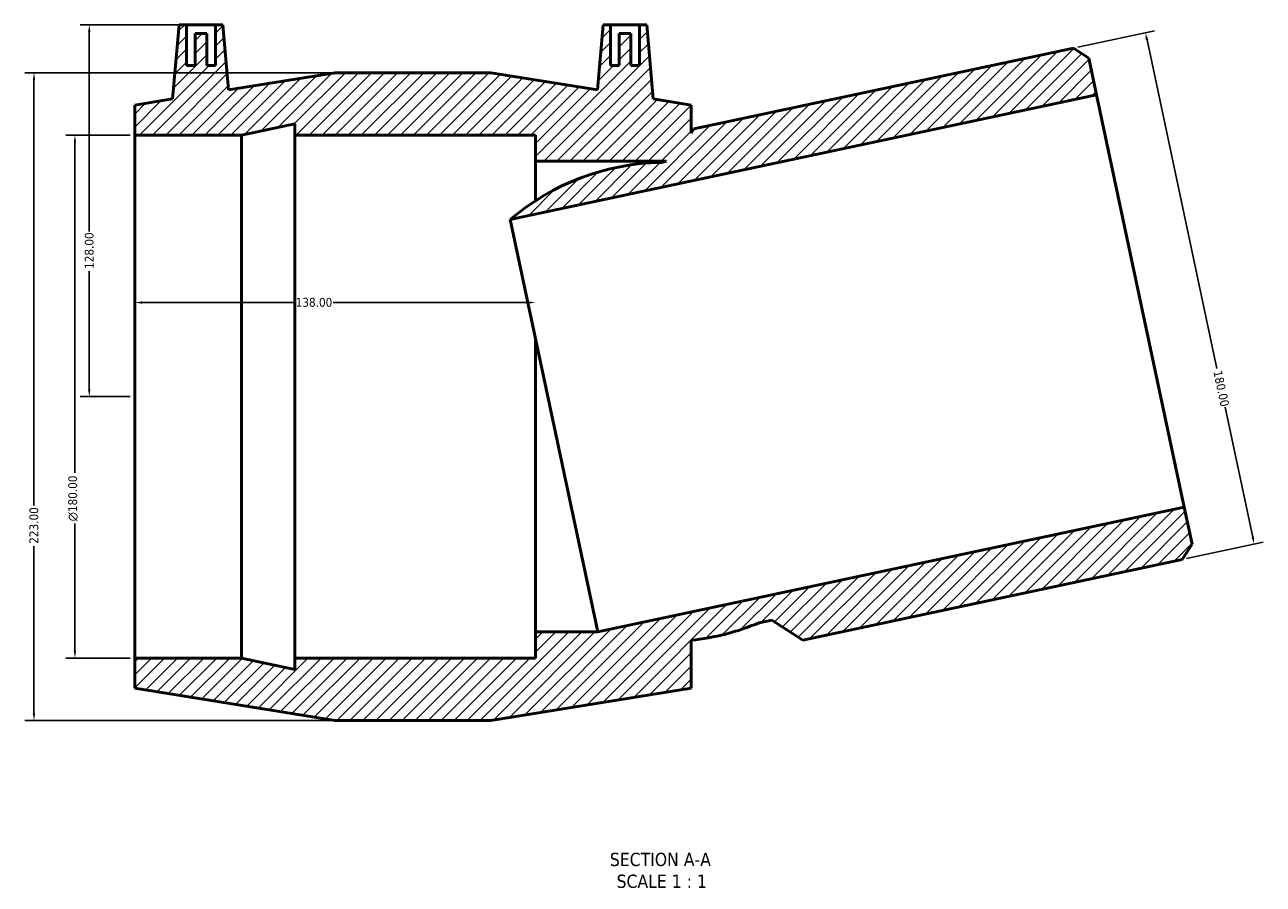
# Model space of a CAD drawing. Header units: millimetres. Extents: x -106 to 1471, y -612 to 1195.
# Tile 2 of 5: x 311 to 737, y -612 to -316. Entities that reach past the tile are written whole.
import ezdxf

# ---------------------------------------------------------------- set-up
doc = ezdxf.new("R2010")
doc.units = ezdxf.units.MM
for name, color, linetype, lineweight in [('Dimension (ANSI)', 7, 'Continuous', 25), ('Hatch (ANSI)', 7, 'Continuous', 18), ('Symbol (ANSI)', 7, 'Continuous', 25), ('Visible (ANSI)', 7, 'Continuous', 50)]:
    doc.layers.add(name, color=color, linetype=linetype, lineweight=lineweight)
doc.styles.add('Label Text (ANSI)', font='tahoma.ttf')
doc.styles.add('Note Text (ANSI)', font='tahoma.ttf')
doc.dimstyles.new('Default - mm (ANSI)', dxfattribs={"dimtxt": 3.048, "dimasz": 2.5, "dimexe": 3.175, "dimexo": 1.6002, "dimgap": 0.8, "dimtad": 0, "dimtoh": 1, "dimrnd": 1e-08, "dimzin": 4, "dimdsep": 46, "dimtxsty": 'Note Text (ANSI)', "dimcen": 0.09, "dimdle": 10, "dimclrd": 256, "dimclre": 256, "dimclrt": 230, "dimadec": 1, "dimazin": 1, "dimtfac": 1, "dimtofl": 0, "dimtmove": 0, "dimatfit": 3, "dimfxl": 1, "dimtolj": 1, "dimtzin": 4, "dimlwd": -1, "dimlwe": -1, "dimarcsym": 0})

# ---------------------------------------------------------------- blocks, each defined once
blk = doc.blocks.new('*D7')
at = {"layer": 'Defpoints', "color": 0, "transparency": 16777216}
for p in [(348.85, -354.4), (328.27, -534.4), (348.85, -534.4)]:
    blk.add_point(p, dxfattribs=at)
at = {"layer": 'Dimension (ANSI)', "transparency": 16777216}
for p, q in [((347.25, -354.4), (325.1, -354.4)), ((328.27, -356.9), (328.27, -470.68)), ((328.27, -531.9), (328.27, -488.12)), ((347.25, -534.4), (325.1, -534.4))]:
    blk.add_line(p, q, dxfattribs=at)
for points in [[(327.86, -356.9), (328.69, -356.9), (328.27, -354.4)], [(327.86, -531.9), (328.69, -531.9), (328.27, -534.4)]]:
    blk.add_solid(points, dxfattribs=at)
at = {"layer": 'Dimension (ANSI)', "color": 230, "true_color": 0xff0080, "transparency": 16777216, "insert": (325.98, -487.32), "char_height": 3.048, "attachment_point": 1, "rotation": 90, "style": 'Note Text (ANSI)'}
blk.add_mtext('\\A1;\\fAIGDT|b0|i0;\\H3.0480;\\ln\\fTahoma|b0|i0;\\H3.0480;180.00', dxfattribs=at)
blk = doc.blocks.new('*D8')
at = {"layer": 'Defpoints', "color": 0, "transparency": 16777216}
for p in [(417.85, -332.9), (314.18, -555.9), (417.85, -555.9)]:
    blk.add_point(p, dxfattribs=at)
at = {"layer": 'Dimension (ANSI)', "transparency": 16777216}
for p, q in [((416.25, -332.9), (311, -332.9)), ((314.18, -335.4), (314.18, -481.94)), ((314.18, -553.4), (314.18, -495.86)), ((416.25, -555.9), (311, -555.9))]:
    blk.add_line(p, q, dxfattribs=at)
for points in [[(313.76, -335.4), (314.59, -335.4), (314.18, -332.9)], [(313.76, -553.4), (314.59, -553.4), (314.18, -555.9)]]:
    blk.add_solid(points, dxfattribs=at)
at = {"layer": 'Dimension (ANSI)', "color": 230, "true_color": 0xff0080, "transparency": 16777216, "insert": (312.59, -495.06), "char_height": 3.048, "attachment_point": 1, "rotation": 90, "style": 'Note Text (ANSI)'}
blk.add_mtext('\\A1;223.00', dxfattribs=at)
blk = doc.blocks.new('*D9')
at = {"layer": 'Defpoints', "color": 0, "transparency": 16777216}
for p in [(486.85, -412.02), (348.85, -444.4), (486.85, -444.4)]:
    blk.add_point(p, dxfattribs=at)
at = {"layer": 'Dimension (ANSI)', "transparency": 16777216}
for p, q in [((351.35, -412.02), (403.51, -412.02)), ((484.35, -412.02), (417.19, -412.02))]:
    blk.add_line(p, q, dxfattribs=at)
for points in [[(351.35, -411.6), (351.35, -412.43), (348.85, -412.02)], [(484.35, -411.6), (484.35, -412.43), (486.85, -412.02)]]:
    blk.add_solid(points, dxfattribs=at)
at = {"layer": 'Dimension (ANSI)', "color": 230, "true_color": 0xff0080, "transparency": 16777216, "insert": (404.31, -410.42), "char_height": 3.048, "attachment_point": 1, "style": 'Note Text (ANSI)'}
blk.add_mtext('\\A1;138.00', dxfattribs=at)
blk = doc.blocks.new('*D10')
at = {"layer": 'Defpoints', "color": 0, "transparency": 16777216}
for p in [(672.06, -324.42), (734.34, -495.2), (709.48, -500.48)]:
    blk.add_point(p, dxfattribs=at)
at = {"layer": 'Dimension (ANSI)', "transparency": 16777216}
for p, q in [((673.62, -324.09), (700.02, -318.47)), ((697.44, -321.58), (721.48, -434.71)), ((733.82, -492.76), (724.33, -448.09)), ((711.05, -500.15), (737.45, -494.54))]:
    blk.add_line(p, q, dxfattribs=at)
for points in [[(697.84, -321.49), (697.03, -321.67), (696.92, -319.13)], [(734.23, -492.67), (733.41, -492.84), (734.34, -495.2)]]:
    blk.add_solid(points, dxfattribs=at)
at = {"layer": 'Dimension (ANSI)', "color": 230, "true_color": 0xff0080, "transparency": 16777216, "insert": (723.21, -435.16), "char_height": 3.048, "attachment_point": 1, "rotation": 282, "style": 'Note Text (ANSI)'}
blk.add_mtext('\\A1;180.00', dxfattribs=at)
blk = doc.blocks.new('*D11')
at = {"layer": 'Defpoints', "color": 0, "transparency": 16777216}
for p in [(366.66, -316.4), (333.22, -444.4), (348.85, -444.4)]:
    blk.add_point(p, dxfattribs=at)
at = {"layer": 'Dimension (ANSI)', "transparency": 16777216}
for p, q in [((365.06, -316.4), (330.05, -316.4)), ((333.22, -318.9), (333.22, -387.56)), ((333.22, -441.9), (333.22, -401.24)), ((347.25, -444.4), (330.05, -444.4))]:
    blk.add_line(p, q, dxfattribs=at)
for points in [[(332.8, -318.9), (333.64, -318.9), (333.22, -316.4)], [(332.8, -441.9), (333.64, -441.9), (333.22, -444.4)]]:
    blk.add_solid(points, dxfattribs=at)
at = {"layer": 'Dimension (ANSI)', "color": 230, "true_color": 0xff0080, "transparency": 16777216, "insert": (331.63, -400.44), "char_height": 3.048, "attachment_point": 1, "rotation": 90, "style": 'Note Text (ANSI)'}
blk.add_mtext('\\A1;128.00', dxfattribs=at)

msp = doc.modelspace()

# ---------------------------------------------------------------- hatches: boundary and pattern name
at = {"layer": 'Hatch (ANSI)'}
h = msp.add_hatch(dxfattribs=at)
h.set_pattern_fill('ANSI31', color=256, scale=25.4, style=0)
h.set_pattern_definition([(45, (0, 0), (-2.245064, 2.245064), [])])
edge = h.paths.add_edge_path()
edge.add_line((471.471, -332.899), (417.846, -332.899))
edge.add_line((417.846, -332.899), (381.121, -338.833))
edge.add_line((381.121, -338.833), (379.159, -316.399))
edge.add_line((379.159, -316.399), (376.659, -316.399))
edge.add_line((376.659, -316.399), (376.659, -330.399))
edge.add_line((376.659, -330.399), (373.659, -330.399))
edge.add_line((373.659, -330.399), (373.659, -319.399))
edge.add_line((373.659, -319.399), (369.659, -319.399))
edge.add_line((369.659, -319.399), (369.659, -330.399))
edge.add_line((369.659, -330.399), (366.659, -330.399))
edge.add_line((366.659, -330.399), (366.659, -316.399))
edge.add_line((366.659, -316.399), (364.159, -316.399))
edge.add_line((364.159, -316.399), (361.925, -341.935))
edge.add_line((361.925, -341.935), (348.846, -344.049))
edge.add_line((348.846, -344.049), (348.846, -354.399))
edge.add_line((348.846, -354.399), (385.646, -354.399))
edge.add_line((385.646, -354.399), (404.046, -350.488))
edge.add_line((404.046, -350.488), (404.046, -354.399))
edge.add_line((404.046, -354.399), (486.846, -354.399))
edge.add_line((486.846, -354.399), (486.846, -363.399))
edge.add_line((486.846, -363.399), (531.958, -363.399))
edge.add_line((531.958, -363.399), (530.2, -363.772))
edge.add_ellipse((531.672, -446.269), major_axis=(-1.471, 82.497), ratio=1, start_angle=0, end_angle=39.43584)
edge.add_line((478.132, -383.488), (680.052, -340.569))
edge.add_line((680.052, -340.569), (677.349, -327.853))
edge.add_line((677.349, -327.853), (672.06, -324.418))
edge.add_line((672.06, -324.418), (541.438, -352.183))
edge.add_line((541.438, -352.183), (540.471, -353.671))
edge.add_line((540.471, -353.671), (540.471, -344.049))
edge.add_line((540.471, -344.049), (527.393, -341.935))
edge.add_line((527.393, -341.935), (525.159, -316.399))
edge.add_line((525.159, -316.399), (522.659, -316.399))
edge.add_line((522.659, -316.399), (522.659, -330.399))
edge.add_line((522.659, -330.399), (519.659, -330.399))
edge.add_line((519.659, -330.399), (519.659, -319.399))
edge.add_line((519.659, -319.399), (515.659, -319.399))
edge.add_line((515.659, -319.399), (515.659, -330.399))
edge.add_line((515.659, -330.399), (512.659, -330.399))
edge.add_line((512.659, -330.399), (512.659, -316.399))
edge.add_line((512.659, -316.399), (510.159, -316.399))
edge.add_line((510.159, -316.399), (508.196, -338.833))
edge.add_line((508.196, -338.833), (471.471, -332.899))
edge = h.paths.add_edge_path()
edge.add_line((417.846, -555.899), (471.471, -555.899))
edge.add_line((471.471, -555.899), (540.471, -544.749))
edge.add_line((540.471, -544.749), (540.471, -528.309))
edge.add_ellipse((531.672, -446.269), major_axis=(8.8, -82.039), ratio=1, start_angle=0, end_angle=16.85618)
edge.add_line((563.882, -522.232), (568.187, -521.317))
edge.add_line((568.187, -521.317), (578.862, -528.249))
edge.add_line((578.862, -528.249), (709.484, -500.485))
edge.add_line((709.484, -500.485), (712.919, -495.195))
edge.add_line((712.919, -495.195), (710.216, -482.479))
edge.add_line((710.216, -482.479), (508.296, -525.399))
edge.add_line((508.296, -525.399), (486.846, -525.399))
edge.add_line((486.846, -525.399), (486.846, -534.399))
edge.add_line((486.846, -534.399), (404.046, -534.399))
edge.add_line((404.046, -534.399), (404.046, -538.31))
edge.add_line((404.046, -538.31), (385.646, -534.399))
edge.add_line((385.646, -534.399), (348.846, -534.399))
edge.add_line((348.846, -534.399), (348.846, -544.749))
edge.add_line((348.846, -544.749), (417.846, -555.899))

# ---------------------------------------------------------------- linework, layer by layer
at = {"layer": 'Visible (ANSI)'}
for p, q in [((364.159, -316.399), (361.925, -341.935)), ((366.659, -316.399), (364.159, -316.399)), ((366.659, -330.399), (366.659, -316.399)), ((366.659, -316.399), (376.659, -316.399)), ((373.659, -319.399), (369.659, -319.399)), ((369.659, -319.399), (369.659, -330.399)), ((373.659, -330.399), (373.659, -319.399)), ((379.159, -316.399), (376.659, -316.399)), ((376.659, -316.399), (376.659, -330.399)), ((381.121, -338.833), (379.159, -316.399)), ((510.159, -316.399), (508.196, -338.833)), ((512.659, -316.399), (510.159, -316.399)), ((512.659, -330.399), (512.659, -316.399)), ((512.659, -316.399), (522.659, -316.399)), ((519.659, -319.399), (515.659, -319.399)), ((515.659, -319.399), (515.659, -330.399)), ((519.659, -330.399), (519.659, -319.399)), ((525.159, -316.399), (522.659, -316.399)), ((522.659, -316.399), (522.659, -330.399)), ((527.393, -341.935), (525.159, -316.399)), ((672.06, -324.418), (541.438, -352.183)), ((677.349, -327.853), (672.06, -324.418)), ((680.052, -340.569), (677.349, -327.853)), ((369.659, -330.399), (366.659, -330.399)), ((376.659, -330.399), (373.659, -330.399)), ((515.659, -330.399), (512.659, -330.399)), ((522.659, -330.399), (519.659, -330.399)), ((417.846, -332.899), (381.121, -338.833)), ((471.471, -332.899), (417.846, -332.899)), ((508.196, -338.833), (471.471, -332.899)), ((478.132, -383.488), (680.052, -340.569)), ((680.052, -340.569), (710.216, -482.479)), ((361.925, -341.935), (348.846, -344.049)), ((348.846, -344.049), (348.846, -354.399)), ((540.471, -344.049), (527.393, -341.935)), ((540.471, -353.671), (540.471, -344.049)), ((385.646, -354.399), (404.046, -350.488)), ((404.046, -350.488), (404.046, -354.399)), ((541.438, -352.183), (540.471, -353.671)), ((348.846, -354.399), (385.646, -354.399)), ((348.846, -534.399), (348.846, -354.399)), ((385.646, -534.399), (385.646, -354.399)), ((404.046, -354.399), (486.846, -354.399)), ((404.046, -534.399), (404.046, -354.399)), ((486.846, -354.399), (486.846, -363.399)), ((486.846, -363.399), (531.958, -363.399)), ((486.846, -376.997), (486.846, -363.399)), ((531.958, -363.399), (530.2, -363.772)), ((478.132, -383.488), (508.296, -525.399)), ((486.846, -525.399), (486.846, -424.484)), ((710.216, -482.479), (508.296, -525.399)), ((712.919, -495.195), (710.216, -482.479)), ((709.484, -500.485), (712.919, -495.195)), ((578.862, -528.249), (709.484, -500.485)), ((563.882, -522.232), (568.187, -521.317)), ((568.187, -521.317), (578.862, -528.249)), ((508.296, -525.399), (486.846, -525.399)), ((486.846, -525.399), (486.846, -534.399)), ((540.471, -544.749), (540.471, -528.309)), ((385.646, -534.399), (348.846, -534.399)), ((348.846, -534.399), (348.846, -544.749)), ((404.046, -538.31), (385.646, -534.399)), ((486.846, -534.399), (404.046, -534.399)), ((404.046, -534.399), (404.046, -538.31)), ((348.846, -544.749), (417.846, -555.899)), ((471.471, -555.899), (540.471, -544.749)), ((417.846, -555.899), (471.471, -555.899))]:
    msp.add_line(p, q, dxfattribs=at)
for start, end in [(91.02164, 130.45748), (276.12218, 292.97836)]:
    msp.add_arc((531.672, -446.269), 82.51, start, end, dxfattribs=at)

# ---------------------------------------------------------------- texts
at = {"layer": 'Symbol (ANSI)', "char_height": 4.572, "attachment_point": 7, "style": 'Label Text (ANSI)'}
for s, insert in [('SECTION A-A', (512.458, -606.106)), ('SCALE 1 : 1', (514.777, -613.619))]:
    msp.add_mtext(s, dxfattribs=dict(at, insert=insert))

# ---------------------------------------------------------------- dimensions: what is measured, and where the dimension line sits
at = {"layer": 'Dimension (ANSI)'}
for base, p1, p2, angle, override, picture, middle in [((333.221, -444.399), (366.659, -316.399), (348.846, -444.399), 90, {"dimtoh": 0, "dimdec": 2, "dimtp": 0, "dimtm": 0, "dimtdec": 2, "dimatfit": 1}, '*D11', (333.221, -394.399)), ((734.34, -495.201), (672.06, -324.418), (709.484, -500.485), 102, {"dimtoh": 0, "dimdec": 2, "dimtp": 0, "dimtm": 0, "dimtdec": 2, "dimatfit": 1}, '*D10', (722.905, -441.403)), ((314.178, -555.899), (417.846, -332.899), (417.846, -555.899), 90, {"dimtoh": 0, "dimdec": 2, "dimtp": 0, "dimtm": 0, "dimtdec": 2, "dimatfit": 1}, '*D8', (314.178, -488.899)), ((486.846, -412.015), (348.846, -444.399), (486.846, -444.399), 180, {"dimtoh": 0, "dimdec": 2, "dimse1": 1, "dimse2": 1, "dimtp": 0, "dimtm": 0, "dimtdec": 2, "dimatfit": 1}, '*D9', (410.346, -412.015))]:
    dim = msp.add_linear_dim(base=base, p1=p1, p2=p2, angle=angle, dimstyle='Default - mm (ANSI)', override=override, dxfattribs=at)
    dim.commit()
    dim.dimension.update_dxf_attribs({"geometry": picture, "text_midpoint": middle, "dimtype": 160})
dim = msp.add_linear_dim(base=(328.272, -534.399), p1=(348.846, -354.399), p2=(348.846, -534.399), angle=90, text='\\fAIGDT|b0|i0;\\H3.0480;\\ln\\fTahoma|b0|i0;\\H3.0480;<>', dimstyle='Default - mm (ANSI)', override={"dimtoh": 0, "dimdec": 2, "dimtp": 0, "dimtm": 0, "dimtdec": 2, "dimatfit": 1}, dxfattribs=at)
dim.commit()
dim.dimension.update_dxf_attribs({"geometry": '*D7', "text_midpoint": (328.272, -479.399), "dimtype": 160})

doc.saveas('drawing.dxf')
